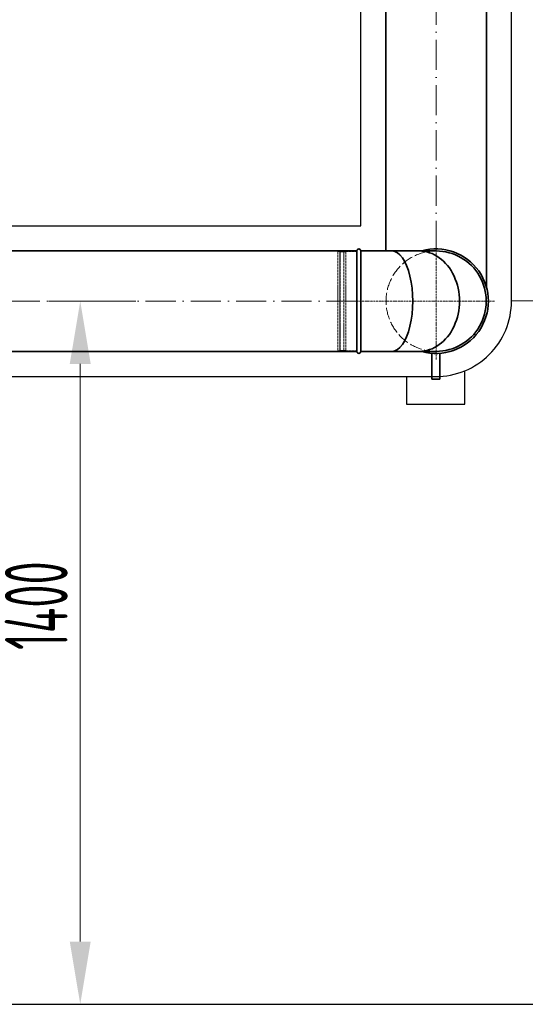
# Model space of a CAD drawing. Header units: millimetres. Extents: x 8221 to 89444, y -105166 to -5578.
# Tile 69 of 118: x 13517 to 14523, y -29046 to -27086. Entities that reach past the tile are written whole.
import ezdxf

# ---------------------------------------------------------------- set-up
doc = ezdxf.new("R2010")
doc.units = ezdxf.units.MM
doc.linetypes.add('ACAD_ISO02W100', pattern=[15, 12, -3])
doc.linetypes.add('ACAD_ISO10W100', pattern=[18, 12, -3, 0, -3])
for name, color, linetype, lineweight in [('UT_KOTY - DIMENZE', 7, 'Continuous', 5), ('VZT_0D EHA (VÝFUK)', 14, 'Continuous', 35), ('VZT_13 EHA (VÝFUK) - OBRYS', 14, 'Continuous', 35), ('VZT_14 EHA (VÝFUK) - OSA', 14, 'ACAD_ISO10W100', 5), ('VZT_16 EHA (VÝFUK) - SKRYTÉ', 14, 'ACAD_ISO02W100', 5)]:
    doc.layers.add(name, color=color, linetype=linetype, lineweight=lineweight)
doc.layers.add('VZT_15 EHA (VÝFUK) - NETISK', color=8, linetype='ACAD_ISO02W100', lineweight=5, plot=False)
doc.layers.add('VZT_IZOLACE - TEPELNÁ', color=6, linetype='IZOLACE TEPELNA')
doc.styles.add('ISOCP 2.5', font='isocp.shx', dxfattribs={"width": 0.6, "height": 2.5})
doc.styles.get("Standard").update_dxf_attribs({"font": 'arial.ttf'})
doc.linetypes.add('IZOLACE TEPELNA', pattern='A,12.7,-1.5,["T",Standard,S=2.54,R=0,X=0,Y=-1.27],-3', length=17.2)

msp = doc.modelspace()

# ---------------------------------------------------------------- linework, layer by layer
at = {"color": 8}
msp.add_line((8944.1, -29045.8), (17704.1, -29045.8), dxfattribs=at)
at = {"layer": 'UT_KOTY - DIMENZE'}
for p, q in [((13748.2, -27646.2), (13574.8, -27646.2)), ((14495.5, -27645.2), (15135.4, -27645.2)), ((13637.3, -28921.2), (13637.3, -27771.2)), ((13587.3, -29046.2), (13574.8, -29046.2))]:
    msp.add_line(p, q, dxfattribs=at)
for points in [[(13616.4, -27771.2), (13658.1, -27771.2), (13637.3, -27646.2)], [(13616.4, -28921.2), (13658.1, -28921.2), (13637.3, -29046.2)]]:
    msp.add_solid(points, dxfattribs=at)
at = {"layer": 'VZT_0D EHA (VÝFUK)'}
for p, q in [((14445.8, -27546.2), (14445.8, -27617.7)), ((14337, -27751.2), (14337, -27801.2)), ((14353, -27801.2), (14353, -27751.2)), ((14337, -27801.2), (14353, -27801.2))]:
    msp.add_line(p, q, dxfattribs=at)
at = {"layer": 'VZT_13 EHA (VÝFUK) - OBRYS'}
for p, q in [((14187.8, -27546.2), (14187.8, -27746.2)), ((14195.8, -27746.2), (14195.8, -27546.2)), ((14195.8, -27546.2), (14345.7, -27546.2)), ((14345.7, -27746.2), (14195.8, -27746.2))]:
    msp.add_line(p, q, dxfattribs=at)
for points in [[(14245.8, -24994.8), (14245.8, -27546.2)], [(14445.8, -24994.8), (14445.8, -27546.2)], [(12998.7, -27546.2), (14187.8, -27546.2)], [(12998.7, -27746.2), (14187.8, -27746.2)]]:
    msp.add_lwpolyline(points, dxfattribs=at)
for centre, radius, start, end in [((14191.8, -27546.2), 4, 0, 180), ((14345.8, -27646.2), 104, 254.0576, 105.9424), ((14191.8, -27746.2), 4, 180, 0)]:
    msp.add_arc(centre, radius, start, end, dxfattribs=at)
at = {"layer": 'VZT_13 EHA (VÝFUK) - OBRYS', "extrusion": (-2.3171e-31, 2.67317e-16, -1)}
msp.add_ellipse((14257.9, -27646.2), major_axis=(0, -100), ratio=0.413649, start_param=-3.141593, end_param=0, dxfattribs=at)
at = {"layer": 'VZT_13 EHA (VÝFUK) - OBRYS', "extrusion": (-6.12073e-32, 2.67317e-16, -1)}
msp.add_ellipse((14311.7, -27646.2), major_axis=(0, -100), ratio=0.805706, start_param=-3.141593, end_param=0, dxfattribs=at)
at = {"layer": 'VZT_13 EHA (VÝFUK) - OBRYS', "extrusion": (9.41719e-33, 2.67317e-16, -1)}
msp.add_ellipse((14345.7, -27646.2), major_axis=(0, -100), ratio=0.998637, start_param=-3.141593, end_param=0, dxfattribs=at)
at = {"layer": 'VZT_14 EHA (VÝFUK) - OSA', "ltscale": 5}
for points in [[(14345.8, -27546.2), (14345.8, -24994.8)], [(14187.8, -27646.2), (12998.7, -27646.2)]]:
    msp.add_lwpolyline(points, dxfattribs=at)
at = {"layer": 'VZT_14 EHA (VÝFUK) - OSA', "ltscale": 0.3}
for points in [[(14345.8, -27646.2), (14345.8, -27530.2)], [(14187.8, -27646.2), (14345.8, -27646.2)], [(14345.8, -27762.2), (14345.8, -27646.2)], [(14461.8, -27646.2), (14345.8, -27646.2)]]:
    msp.add_lwpolyline(points, dxfattribs=at)
at = {"layer": 'VZT_15 EHA (VÝFUK) - NETISK', "ltscale": 0.4}
for p, q in [((14149.8, -27547.2), (14149.8, -27745.2)), ((14153.8, -27547.2), (14149.8, -27547.2)), ((14153.8, -27547.2), (14153.8, -27745.2)), ((14154.3, -27548.2), (14153.8, -27548.2)), ((14154.3, -27546.2), (14154.3, -27746.2)), ((14154.8, -27546.2), (14154.3, -27546.2)), ((14154.8, -27546.2), (14154.8, -27746.2)), ((14161.8, -27548.2), (14154.8, -27548.2)), ((14161.8, -27546.2), (14161.8, -27746.2)), ((14162.3, -27546.2), (14161.8, -27546.2)), ((14162.3, -27546.2), (14162.3, -27746.2)), ((14165.8, -27548.2), (14162.3, -27548.2)), ((14165.8, -27547.2), (14165.8, -27745.2)), ((14187.8, -27547.2), (14165.8, -27547.2)), ((14153.8, -27745.2), (14149.8, -27745.2)), ((14154.3, -27744.2), (14153.8, -27744.2)), ((14154.8, -27746.2), (14154.3, -27746.2)), ((14161.8, -27744.2), (14154.8, -27744.2)), ((14162.3, -27746.2), (14161.8, -27746.2)), ((14165.8, -27744.2), (14162.3, -27744.2)), ((14187.8, -27745.2), (14165.8, -27745.2))]:
    msp.add_line(p, q, dxfattribs=at)
at = {"layer": 'VZT_16 EHA (VÝFUK) - SKRYTÉ', "ltscale": 2, "extrusion": (-4.2154e-32, -2.67317e-16, -1)}
msp.add_ellipse((14346, -27646.2), major_axis=(0, 100), ratio=0.998637, start_param=-3.141593, end_param=-0.001365, dxfattribs=at)
at = {"layer": 'VZT_IZOLACE - TEPELNÁ', "ltscale": 0.5}
for p, q in [((14195.8, -27496.2), (14195.8, -25745.1)), ((14495.8, -27646.2), (14495.8, -25994.3)), ((13207, -27496.2), (14195.8, -27496.2)), ((13207, -27796.2), (14346.5, -27796.2)), ((14287, -27796.2), (14287, -27851.2)), ((14403, -27851.2), (14403, -27784.9)), ((14287, -27851.2), (14353, -27851.2)), ((14353, -27851.2), (14403, -27851.2))]:
    msp.add_line(p, q, dxfattribs=at)
msp.add_arc((14345.8, -27646.2), 150, 269.7355, 0, dxfattribs=at)

# ---------------------------------------------------------------- texts
at = {"layer": 'UT_KOTY - DIMENZE', "insert": (13549.8, -28252.5), "char_height": 125, "attachment_point": 5, "rotation": 90, "style": 'ISOCP 2.5'}
msp.add_mtext('1400', dxfattribs=at)

doc.saveas('drawing.dxf')
